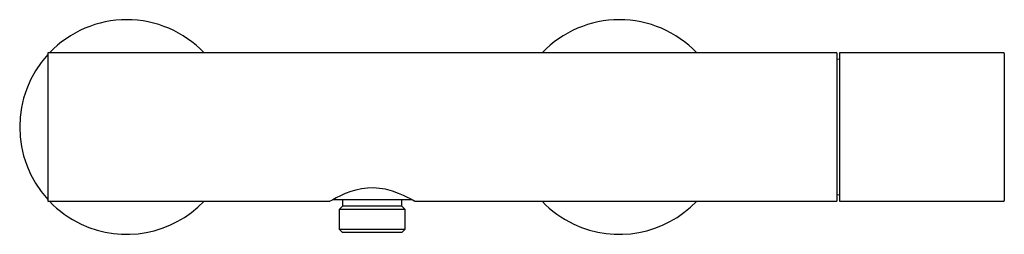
# Model space of a CAD drawing. Header units: millimetres. Extents: x 3787.987 to 3788.286, y 1816.837 to 1816.902.
import ezdxf

# ---------------------------------------------------------------- set-up
doc = ezdxf.new("R2010")
doc.units = ezdxf.units.MM
doc.layers.add('SANINDUSA', color=3, linetype='Continuous')

msp = doc.modelspace()

# ---------------------------------------------------------------- linework, layer by layer
at = {"layer": 'SANINDUSA'}
for p, q in [((3788.235305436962, 1816.89172888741), (3787.995805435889, 1816.89172888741)), ((3787.995805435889, 1816.89172888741), (3787.995805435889, 1816.846728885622)), ((3788.235305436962, 1816.89172888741), (3788.235305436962, 1816.846728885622)), ((3788.236105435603, 1816.889731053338), (3788.235305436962, 1816.889728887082)), ((3788.285905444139, 1816.891728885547), (3788.236105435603, 1816.891728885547)), ((3788.236105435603, 1816.891728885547), (3788.236105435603, 1816.846728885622)), ((3788.286105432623, 1816.891528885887), (3788.286105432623, 1816.86922888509)), ((3788.286105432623, 1816.86922888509), (3788.286105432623, 1816.846928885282)), ((3788.235305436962, 1816.848728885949), (3788.236105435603, 1816.848726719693)), ((3787.995805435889, 1816.846728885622), (3788.081430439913, 1816.846728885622)), ((3788.082215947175, 1816.847228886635), (3788.083128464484, 1816.847228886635)), ((3788.083128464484, 1816.847228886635), (3788.106391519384, 1816.847228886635)), ((3788.085305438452, 1816.845228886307), (3788.084305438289, 1816.844228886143)), ((3788.085305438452, 1816.847228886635), (3788.085305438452, 1816.845228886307)), ((3788.103305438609, 1816.845228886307), (3788.085305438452, 1816.845228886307)), ((3788.103305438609, 1816.845228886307), (3788.103305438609, 1816.847228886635)), ((3788.104305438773, 1816.844228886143), (3788.103305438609, 1816.845228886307)), ((3788.107179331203, 1816.846728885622), (3788.235305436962, 1816.846728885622)), ((3788.236105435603, 1816.846728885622), (3788.285905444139, 1816.846728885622)), ((3788.084305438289, 1816.844228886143), (3788.084305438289, 1816.838228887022)), ((3788.104305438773, 1816.844228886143), (3788.084305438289, 1816.844228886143)), ((3788.104305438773, 1816.838228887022), (3788.104305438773, 1816.844228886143)), ((3788.084305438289, 1816.838228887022), (3788.085305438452, 1816.837228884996)), ((3788.084305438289, 1816.838228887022), (3788.085539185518, 1816.838228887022)), ((3788.086415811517, 1816.837228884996), (3788.085305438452, 1816.837228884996)), ((3788.085539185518, 1816.838228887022), (3788.104305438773, 1816.838228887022)), ((3788.103305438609, 1816.837228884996), (3788.086415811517, 1816.837228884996)), ((3788.103305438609, 1816.837228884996), (3788.104305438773, 1816.838228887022))]:
    msp.add_line(p, q, dxfattribs=at)
at = {"layer": 'SANINDUSA', "flags": 128}
msp.add_lwpolyline([(3788.107179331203, 1816.846729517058), (3788.107041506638, 1816.846808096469), (3788.106610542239, 1816.847050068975), (3788.105937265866, 1816.847416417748), (3788.105010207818, 1816.847896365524), (3788.103768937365, 1816.848491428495), (3788.102268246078, 1816.849131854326), (3788.100410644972, 1816.849792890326), (3788.09827348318, 1816.850354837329), (3788.096525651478, 1816.850643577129), (3788.094664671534, 1816.850773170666), (3788.09284216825, 1816.850718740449), (3788.091008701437, 1816.850484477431), (3788.089339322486, 1816.850120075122), (3788.087750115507, 1816.849646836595), (3788.086121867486, 1816.849043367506), (3788.084662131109, 1816.848408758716), (3788.083331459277, 1816.847760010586), (3788.082293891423, 1816.847211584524), (3788.08174454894, 1816.846907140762), (3788.081460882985, 1816.846746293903), (3788.081430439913, 1816.846728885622), (3788.081430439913, 1816.846728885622)], dxfattribs=at)
at = {"layer": 'SANINDUSA'}
for centre, radius, start, end in [((3788.019805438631, 1816.869228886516), 0.03250000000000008, 43.81306146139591, 136.1869385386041), ((3788.169305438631, 1816.869228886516), 0.03250000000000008, 43.81306146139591, 136.1869385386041), ((3788.019805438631, 1816.869228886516), 0.03250000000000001, 137.6005266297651, 222.3994733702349), ((3788.285905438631, 1816.891528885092), 0.0002000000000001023, 0, 90), ((3788.019805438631, 1816.869228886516), 0.0325000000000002, 223.8130614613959, 244.7349468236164), ((3788.019805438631, 1816.869228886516), 0.0325000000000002, 244.7349468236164, 316.1869385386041), ((3788.169305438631, 1816.869228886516), 0.03250000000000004, 223.8130614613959, 244.7349468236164), ((3788.169305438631, 1816.869228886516), 0.03250000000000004, 244.7349468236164, 316.1869385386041), ((3788.285905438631, 1816.846928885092), 0.0002000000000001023, 270, 0)]:
    msp.add_arc(centre, radius, start, end, dxfattribs=at)

doc.saveas('drawing.dxf')
